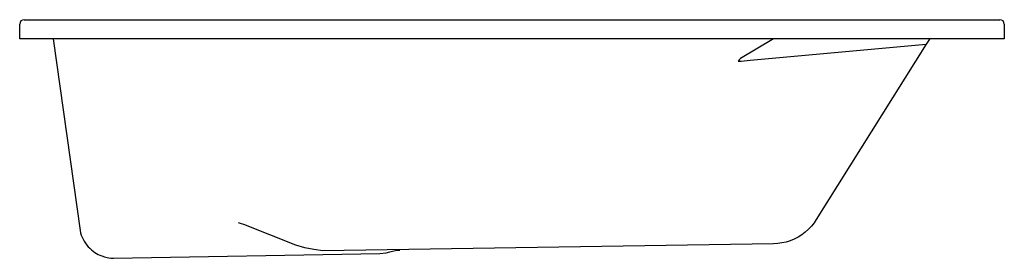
# Model space of a CAD drawing. Extents: x 0 to 1.8, y 0 to 0.44.
import ezdxf

# ---------------------------------------------------------------- set-up
doc = ezdxf.new("R2010")
doc.units = 0
doc.header["$MEASUREMENT"] = 0
doc.layers.add('BLOCKS', color=3, linetype='Continuous')

msp = doc.modelspace()

# ---------------------------------------------------------------- linework, layer by layer
at = {"layer": 'BLOCKS'}
for p, q in [((0.008, 0.4363), (0.01, 0.4363)), ((0.01, 0.4363), (1.79, 0.4363)), ((1.79, 0.4363), (1.792, 0.4363)), ((0, 0.4013), (0, 0.4283)), ((1.8, 0.4283), (1.8, 0.4013)), ((0.01, 0.4013), (0, 0.4013)), ((1.79, 0.4013), (0.01, 0.4013)), ((1.8, 0.4013), (1.79, 0.4013))]:
    msp.add_line(p, q, dxfattribs=at)
for points in [[(0.0609, 0.4013), (0.1103, 0.051), (0.1113, 0.0467), (0.1126, 0.0426), (0.1142, 0.0386), (0.116, 0.0348), (0.1181, 0.0311), (0.1204, 0.0276), (0.1228, 0.0243), (0.1254, 0.0212), (0.1282, 0.0183), (0.1312, 0.0156), (0.1342, 0.0132), (0.1373, 0.0109), (0.1405, 0.0089), (0.1437, 0.0072), (0.1468, 0.0057), (0.1499, 0.0044), (0.1553, 0.0026), (0.1597, 0.0015), (0.163, 0.0009), (0.1669, 0.0004), (0.1717, 0), (0.6584, 0.0085), (0.6699, 0.0102), (0.6765, 0.0121), (0.6817, 0.0133), (0.687, 0.0141), (0.6924, 0.0146), (0.6951, 0.0147)], [(1.6638, 0.4013), (1.6633, 0.4007), (1.657, 0.3918), (1.4563, 0.0708), (1.4521, 0.0646), (1.4473, 0.0586), (1.4419, 0.053), (1.436, 0.0477), (1.4297, 0.043), (1.4229, 0.0388), (1.4158, 0.0352), (1.4085, 0.0322), (1.401, 0.0298), (1.3934, 0.0281), (1.3858, 0.0271), (1.3783, 0.0266), (0.554, 0.0137), (0.5378, 0.0159), (0.5213, 0.0193), (0.5047, 0.0239), (0.4099, 0.0616), (0.4057, 0.0632), (0.4, 0.0646)], [(1.3779, 0.4013), (1.318, 0.3652), (1.3152, 0.3626), (1.3134, 0.3603)]]:
    msp.add_lwpolyline(points, dxfattribs=at)
msp.add_lwpolyline([(1.3134, 0.3603, 0.016032), (1.3353, 0.362), (1.657, 0.3918)], format="xyb", dxfattribs=at)
for centre, start, end in [((0.008, 0.4283), 90, 180), ((1.792, 0.4283), 360, 90)]:
    msp.add_arc(centre, 0.008, start, end, dxfattribs=at)

doc.saveas('drawing.dxf')
